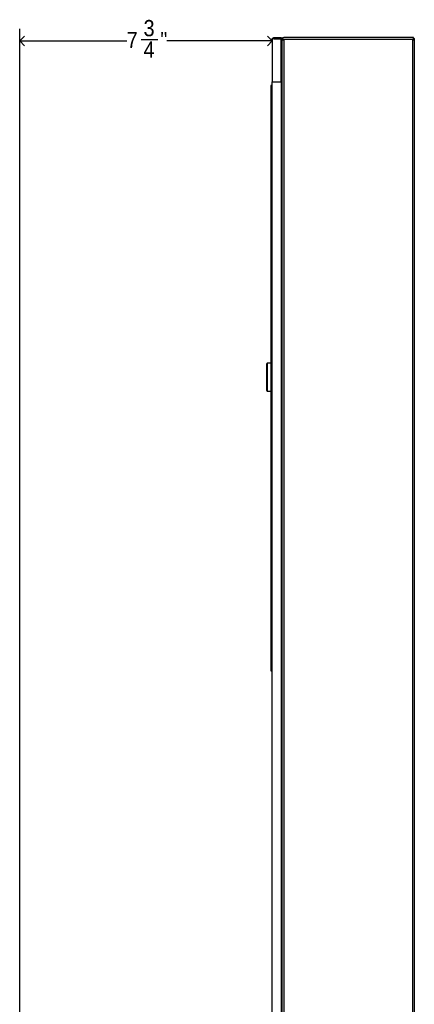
# Model space of a CAD drawing. Header units: inches. Extents: x -3 to 90, y 0 to 120.
# Tile 10 of 20: x 36 to 48, y 37 to 68. Entities that reach past the tile are written whole.
import ezdxf

# ---------------------------------------------------------------- set-up
doc = ezdxf.new("R2010")
doc.units = ezdxf.units.IN
doc.header["$MEASUREMENT"] = 0
doc.linetypes.add('SLD-Solid', pattern=[0])
doc.layers.add('DIMS', color=5, linetype='SLD-Solid')
doc.styles.add('SLDTEXTSTYLE0', font='GOTHIC.TTF', dxfattribs={"width": 0.913})
doc.dimstyles.new('SLDDIMSTYLE1', dxfattribs={"dimtxt": 0.5, "dimasz": 0.3, "dimexe": 0, "dimexo": 0.0625, "dimgap": 0.125, "dimtad": 0, "dimtih": 1, "dimtoh": 1, "dimdec": 6, "dimrnd": 1e-09, "dimzin": 12, "dimdsep": 46, "dimlunit": 5, "dimtxsty": 'SLDTEXTSTYLE0', "dimblk1": 'OPEN90', "dimblk2": 'OPEN90', "dimsah": 1, "dimcen": 0.09, "dimadec": 0, "dimazin": 3, "dimtfac": 1, "dimtofl": 0, "dimtmove": 0, "dimatfit": 3, "dimldrblk": 'OPEN90', "dimfxl": 0, "dimfrac": 2, "dimtolj": 1, "dimtzin": 12, "dimarcsym": 0})

# ---------------------------------------------------------------- blocks, each defined once
blk = doc.blocks.new('_Open90')
at = {"color": 0, "linetype": 'ByBlock', "lineweight": -2}
for p, q in [((0, 0), (-1, 0)), ((-0.5, 0.5), (0, 0)), ((0, 0), (-0.5, -0.5))]:
    blk.add_line(p, q, dxfattribs=at)
blk = doc.blocks.new('_D_8')
at = {"layer": 'DIMS'}
for p, q in [((35.639, 36.721), (35.639, 67.283)), ((35.639, 66.908), (38.935, 66.908)), ((39.377, 66.959), (39.893, 66.959)), ((43.411, 66.908), (40.173, 66.908))]:
    blk.add_line(p, q, dxfattribs=at)
at = {"layer": 'DIMS', "xscale": 0.3, "yscale": 0.3, "rotation": 180.0000000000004}
blk.add_blockref('_Open90', (35.639, 66.908, -8.638), dxfattribs=at)
at = {"layer": 'DIMS', "xscale": 0.3, "yscale": 0.3}
blk.add_blockref('_Open90', (43.411, 66.908, -8.638), dxfattribs=at)
at = {"layer": 'DIMS', "char_height": 0.5, "attachment_point": 1, "style": 'SLDTEXTSTYLE0'}
for s, insert in [('3', (39.451, 67.554)), ('"', (39.967, 67.189)), ('7', (38.935, 67.189)), ('4', (39.451, 66.893))]:
    blk.add_mtext(s, dxfattribs=dict(at, insert=insert))

msp = doc.modelspace()

# ---------------------------------------------------------------- linework, layer by layer
at = {"color": 7, "linetype": 'SLD-Solid', "lineweight": 25}
for p, q in [((43.4106724, 66.9541936), (43.4106724, 65.6543936)), ((43.4695724, 67.0130936), (43.6905724, 67.0130936)), ((43.4695724, 66.9831936), (43.6905724, 66.9831936)), ((43.4695724, 66.9796581), (43.6905724, 66.9796581)), ((43.6905724, 67.0130936), (43.6905724, 66.9831936)), ((43.6905724, 65.6543936), (43.6905724, 66.9796581)), ((43.7105724, 66.9541936), (43.7404724, 66.9541936)), ((43.7105724, 66.9541936), (43.7105724, 66.9263548)), ((43.7105724, 66.9263548), (43.7105724, 10.9750325)), ((43.7404724, 66.9541936), (43.7404724, 67.0130936)), ((43.7404724, 67.0130936), (43.7694724, 67.0130936)), ((43.7404724, 66.9541936), (43.7694724, 66.9541936)), ((43.7404724, 66.9541936), (43.7404724, 66.9450671)), ((47.7254724, 67.0130936), (43.7694724, 67.0130936)), ((47.7254724, 66.9541936), (43.7694724, 66.9541936)), ((43.7694724, 66.9541936), (43.7694724, 10.9471936)), ((47.7544724, 67.0130936), (47.7254724, 67.0130936)), ((47.7254724, 66.9541936), (47.7254724, 10.9471936)), ((47.7544724, 66.9541936), (47.7254724, 66.9541936)), ((47.7544724, 66.9541936), (47.7544724, 67.0130936)), ((47.7843724, 66.9541936), (47.7544724, 66.9541936)), ((47.7544724, 66.9541936), (47.7544724, 66.9450671)), ((47.7843724, 66.9541936), (47.7843724, 66.9263548)), ((47.7843724, 66.9263548), (47.7843724, 10.9750325)), ((43.3731724, 65.5449936), (43.3731724, 65.2949936)), ((43.4106724, 65.5449936), (43.3731724, 65.5449936)), ((43.4106724, 65.6544936), (43.4695724, 65.6544936)), ((43.4106724, 65.6543936), (43.4695724, 65.6543936)), ((43.4106724, 12.3144936), (43.4106724, 65.6543936)), ((43.4695724, 65.6543936), (43.6905724, 65.6543936)), ((43.6904724, 65.6543936), (43.6904724, 12.3144936)), ((43.7105724, 65.6683936), (43.6905724, 65.6683936)), ((43.3731724, 65.2949936), (43.4106724, 65.2949936)), ((43.3731724, 65.2934936), (43.3731724, 65.0434936)), ((43.4106724, 65.2934936), (43.3731724, 65.2934936)), ((43.3906724, 65.2949936), (43.3906724, 65.2934936)), ((43.7105724, 65.0784936), (43.6904724, 65.0784936)), ((43.3731724, 65.0449936), (43.3731724, 64.7949936)), ((43.4106724, 65.0449936), (43.3731724, 65.0449936)), ((43.3731724, 65.0434936), (43.4106724, 65.0434936)), ((43.3731724, 64.7949936), (43.4106724, 64.7949936)), ((43.3731724, 64.7934936), (43.3731724, 64.5434936)), ((43.4106724, 64.7934936), (43.3731724, 64.7934936)), ((43.3906724, 64.7949936), (43.3906724, 64.7934936)), ((43.3731724, 64.5449936), (43.3731724, 64.2949936)), ((43.4106724, 64.5449936), (43.3731724, 64.5449936)), ((43.3731724, 64.5434936), (43.4106724, 64.5434936)), ((43.3731724, 64.2949936), (43.4106724, 64.2949936)), ((43.3731724, 64.2934936), (43.3731724, 64.0434936)), ((43.4106724, 64.2934936), (43.3731724, 64.2934936)), ((43.3906724, 64.2949936), (43.3906724, 64.2934936)), ((43.3731724, 64.0449936), (43.3731724, 63.7949936)), ((43.4106724, 64.0449936), (43.3731724, 64.0449936)), ((43.3731724, 64.0434936), (43.4106724, 64.0434936)), ((43.3731724, 63.7949936), (43.4106724, 63.7949936)), ((43.3731724, 63.7934936), (43.3731724, 63.5434936)), ((43.4106724, 63.7934936), (43.3731724, 63.7934936)), ((43.3906724, 63.7949936), (43.3906724, 63.7934936)), ((43.3731724, 63.5449936), (43.3731724, 63.2949936)), ((43.4106724, 63.5449936), (43.3731724, 63.5449936)), ((43.3731724, 63.5434936), (43.4106724, 63.5434936)), ((43.3731724, 63.2949936), (43.4106724, 63.2949936)), ((43.3731724, 63.2934936), (43.3731724, 63.0434936)), ((43.4106724, 63.2934936), (43.3731724, 63.2934936)), ((43.3906724, 63.2949936), (43.3906724, 63.2934936)), ((43.3731724, 63.0449936), (43.3731724, 62.7949936)), ((43.4106724, 63.0449936), (43.3731724, 63.0449936)), ((43.3731724, 63.0434936), (43.4106724, 63.0434936)), ((43.3731724, 62.7949936), (43.4106724, 62.7949936)), ((43.3731724, 62.7934936), (43.3731724, 62.5434936)), ((43.4106724, 62.7934936), (43.3731724, 62.7934936)), ((43.3906724, 62.7949936), (43.3906724, 62.7934936)), ((43.3731724, 62.5449936), (43.3731724, 62.2949936)), ((43.4106724, 62.5449936), (43.3731724, 62.5449936)), ((43.3731724, 62.5434936), (43.4106724, 62.5434936)), ((43.3731724, 62.2949936), (43.4106724, 62.2949936)), ((43.3731724, 62.2934936), (43.3731724, 62.0434936)), ((43.4106724, 62.2934936), (43.3731724, 62.2934936)), ((43.3906724, 62.2949936), (43.3906724, 62.2934936)), ((43.3731724, 62.0449936), (43.3731724, 61.7949936)), ((43.4106724, 62.0449936), (43.3731724, 62.0449936)), ((43.3731724, 62.0434936), (43.4106724, 62.0434936)), ((43.3731724, 61.7949936), (43.4106724, 61.7949936)), ((43.3731724, 61.7934936), (43.3731724, 61.5434936)), ((43.4106724, 61.7934936), (43.3731724, 61.7934936)), ((43.3906724, 61.7949936), (43.3906724, 61.7934936)), ((43.3731724, 61.5449936), (43.3731724, 61.2949936)), ((43.4106724, 61.5449936), (43.3731724, 61.5449936)), ((43.3731724, 61.5434936), (43.4106724, 61.5434936)), ((43.3731724, 61.2949936), (43.4106724, 61.2949936)), ((43.3731724, 61.2934936), (43.3731724, 61.0434936)), ((43.4106724, 61.2934936), (43.3731724, 61.2934936)), ((43.3906724, 61.2949936), (43.3906724, 61.2934936)), ((43.3731724, 61.0449936), (43.3731724, 60.7949936)), ((43.4106724, 61.0449936), (43.3731724, 61.0449936)), ((43.3731724, 61.0434936), (43.4106724, 61.0434936)), ((43.3731724, 60.7949936), (43.4106724, 60.7949936)), ((43.3731724, 60.7934936), (43.3731724, 60.5434936)), ((43.4106724, 60.7934936), (43.3731724, 60.7934936)), ((43.3731724, 60.5449936), (43.3731724, 60.2949936)), ((43.4106724, 60.5449936), (43.3731724, 60.5449936)), ((43.3731724, 60.5434936), (43.4106724, 60.5434936)), ((43.3906724, 60.7949936), (43.3906724, 60.7934936)), ((43.3731724, 60.2949936), (43.4106724, 60.2949936)), ((43.3731724, 60.2934936), (43.3731724, 60.0434936)), ((43.4106724, 60.2934936), (43.3731724, 60.2934936)), ((43.3906724, 60.2949936), (43.3906724, 60.2934936)), ((43.3731724, 60.0449936), (43.3731724, 59.7949936)), ((43.4106724, 60.0449936), (43.3731724, 60.0449936)), ((43.3731724, 60.0434936), (43.4106724, 60.0434936)), ((43.3731724, 59.7949936), (43.4106724, 59.7949936)), ((43.3731724, 59.7934936), (43.3731724, 59.5434936)), ((43.4106724, 59.7934936), (43.3731724, 59.7934936)), ((43.3906724, 59.7949936), (43.3906724, 59.7934936)), ((43.3731724, 59.5449936), (43.3731724, 59.2949936)), ((43.4106724, 59.5449936), (43.3731724, 59.5449936)), ((43.3731724, 59.5434936), (43.4106724, 59.5434936)), ((43.3731724, 59.2949936), (43.4106724, 59.2949936)), ((43.3731724, 59.2934936), (43.3731724, 59.0434936)), ((43.4106724, 59.2934936), (43.3731724, 59.2934936)), ((43.3731724, 59.0449936), (43.3731724, 58.7949936)), ((43.4106724, 59.0449936), (43.3731724, 59.0449936)), ((43.3731724, 59.0434936), (43.4106724, 59.0434936)), ((43.3906724, 59.2949936), (43.3906724, 59.2934936)), ((43.3731724, 58.7949936), (43.4106724, 58.7949936)), ((43.3731724, 58.7934936), (43.3731724, 58.5434936)), ((43.4106724, 58.7934936), (43.3731724, 58.7934936)), ((43.3906724, 58.7949936), (43.3906724, 58.7934936)), ((43.3731724, 58.5449936), (43.3731724, 58.2949936)), ((43.4106724, 58.5449936), (43.3731724, 58.5449936)), ((43.3731724, 58.5434936), (43.4106724, 58.5434936)), ((43.3731724, 58.2949936), (43.4106724, 58.2949936)), ((43.3731724, 58.2934936), (43.3731724, 58.0434936)), ((43.4106724, 58.2934936), (43.3731724, 58.2934936)), ((43.3906724, 58.2949936), (43.3906724, 58.2934936)), ((43.3731724, 58.0449936), (43.3731724, 57.7949936)), ((43.4106724, 58.0449936), (43.3731724, 58.0449936)), ((43.3731724, 58.0434936), (43.4106724, 58.0434936)), ((43.3731724, 57.7949936), (43.4106724, 57.7949936)), ((43.3731724, 57.7934936), (43.3731724, 57.5434936)), ((43.4106724, 57.7934936), (43.3731724, 57.7934936)), ((43.3731724, 57.5449936), (43.3731724, 57.2949936)), ((43.4106724, 57.5449936), (43.3731724, 57.5449936)), ((43.3731724, 57.5434936), (43.4106724, 57.5434936)), ((43.3906724, 57.7949936), (43.3906724, 57.7934936)), ((43.3731724, 57.2949936), (43.4106724, 57.2949936)), ((43.3731724, 57.2934936), (43.3731724, 57.0434936)), ((43.4106724, 57.2934936), (43.3731724, 57.2934936)), ((43.3906724, 57.2949936), (43.3906724, 57.2934936)), ((43.2406724, 56.1669936), (43.2406724, 56.9819936)), ((43.3731724, 57.0019936), (43.2606724, 57.0019936)), ((43.3731724, 57.0449936), (43.3731724, 56.7949936)), ((43.4106724, 57.0449936), (43.3731724, 57.0449936)), ((43.3731724, 57.0434936), (43.4106724, 57.0434936)), ((43.3731724, 56.7949936), (43.4106724, 56.7949936)), ((43.3731724, 56.7934936), (43.3731724, 56.5434936)), ((43.4106724, 56.7934936), (43.3731724, 56.7934936)), ((43.3906724, 56.7949936), (43.3906724, 56.7934936)), ((43.3731724, 56.5449936), (43.3731724, 56.2949936)), ((43.4106724, 56.5449936), (43.3731724, 56.5449936)), ((43.3731724, 56.5434936), (43.4106724, 56.5434936)), ((43.2606724, 56.1469936), (43.3731724, 56.1469936)), ((43.3731724, 56.2949936), (43.4106724, 56.2949936)), ((43.3731724, 56.2934936), (43.3731724, 56.0434936)), ((43.4106724, 56.2934936), (43.3731724, 56.2934936)), ((43.3731724, 56.0449936), (43.3731724, 55.7949936)), ((43.4106724, 56.0449936), (43.3731724, 56.0449936)), ((43.3731724, 56.0434936), (43.4106724, 56.0434936)), ((43.3906724, 56.2949936), (43.3906724, 56.2934936)), ((43.3731724, 55.7949936), (43.4106724, 55.7949936)), ((43.3731724, 55.7934936), (43.3731724, 55.5434936)), ((43.4106724, 55.7934936), (43.3731724, 55.7934936)), ((43.3906724, 55.7949936), (43.3906724, 55.7934936)), ((43.3731724, 55.5449936), (43.3731724, 55.2949936)), ((43.4106724, 55.5449936), (43.3731724, 55.5449936)), ((43.3731724, 55.5434936), (43.4106724, 55.5434936)), ((43.3731724, 55.2949936), (43.4106724, 55.2949936)), ((43.3731724, 55.2934936), (43.3731724, 55.0434936)), ((43.4106724, 55.2934936), (43.3731724, 55.2934936)), ((43.3906724, 55.2949936), (43.3906724, 55.2934936)), ((43.3731724, 55.0449936), (43.3731724, 54.7949936)), ((43.4106724, 55.0449936), (43.3731724, 55.0449936)), ((43.3731724, 55.0434936), (43.4106724, 55.0434936)), ((43.3731724, 54.7949936), (43.4106724, 54.7949936)), ((43.3731724, 54.7934936), (43.3731724, 54.5434936)), ((43.4106724, 54.7934936), (43.3731724, 54.7934936)), ((43.3906724, 54.7949936), (43.3906724, 54.7934936)), ((43.3731724, 54.5449936), (43.3731724, 54.2949936)), ((43.4106724, 54.5449936), (43.3731724, 54.5449936)), ((43.3731724, 54.5434936), (43.4106724, 54.5434936)), ((43.3731724, 54.2949936), (43.4106724, 54.2949936)), ((43.3731724, 54.2934936), (43.3731724, 54.0434936)), ((43.4106724, 54.2934936), (43.3731724, 54.2934936)), ((43.3906724, 54.2949936), (43.3906724, 54.2934936)), ((43.3731724, 54.0449936), (43.3731724, 53.7949936)), ((43.4106724, 54.0449936), (43.3731724, 54.0449936)), ((43.3731724, 54.0434936), (43.4106724, 54.0434936)), ((43.3731724, 53.7949936), (43.4106724, 53.7949936)), ((43.3731724, 53.7934936), (43.3731724, 53.5434936)), ((43.4106724, 53.7934936), (43.3731724, 53.7934936)), ((43.3906724, 53.7949936), (43.3906724, 53.7934936)), ((43.3731724, 53.5449936), (43.3731724, 53.2949936)), ((43.4106724, 53.5449936), (43.3731724, 53.5449936)), ((43.3731724, 53.5434936), (43.4106724, 53.5434936)), ((43.3731724, 53.2949936), (43.4106724, 53.2949936)), ((43.3731724, 53.2934936), (43.3731724, 53.0434936)), ((43.4106724, 53.2934936), (43.3731724, 53.2934936)), ((43.3906724, 53.2949936), (43.3906724, 53.2934936)), ((43.3731724, 53.0449936), (43.3731724, 52.7949936)), ((43.4106724, 53.0449936), (43.3731724, 53.0449936)), ((43.3731724, 53.0434936), (43.4106724, 53.0434936)), ((43.3731724, 52.7949936), (43.4106724, 52.7949936)), ((43.3731724, 52.7934936), (43.3731724, 52.5434936)), ((43.4106724, 52.7934936), (43.3731724, 52.7934936)), ((43.3906724, 52.7949936), (43.3906724, 52.7934936)), ((43.3731724, 52.5449936), (43.3731724, 52.2949936)), ((43.4106724, 52.5449936), (43.3731724, 52.5449936)), ((43.3731724, 52.5434936), (43.4106724, 52.5434936)), ((43.3731724, 52.2949936), (43.4106724, 52.2949936)), ((43.3731724, 52.2934936), (43.3731724, 52.0434936)), ((43.4106724, 52.2934936), (43.3731724, 52.2934936)), ((43.3906724, 52.2949936), (43.3906724, 52.2934936)), ((43.3731724, 52.0449936), (43.3731724, 51.7949936)), ((43.4106724, 52.0449936), (43.3731724, 52.0449936)), ((43.3731724, 52.0434936), (43.4106724, 52.0434936)), ((43.3731724, 51.7949936), (43.4106724, 51.7949936)), ((43.3731724, 51.7934936), (43.3731724, 51.5434936)), ((43.4106724, 51.7934936), (43.3731724, 51.7934936)), ((43.3906724, 51.7949936), (43.3906724, 51.7934936)), ((43.3731724, 51.5449936), (43.3731724, 51.2949936)), ((43.4106724, 51.5449936), (43.3731724, 51.5449936)), ((43.3731724, 51.5434936), (43.4106724, 51.5434936)), ((43.3731724, 51.2949936), (43.4106724, 51.2949936)), ((43.3731724, 51.2934936), (43.3731724, 51.0434936)), ((43.4106724, 51.2934936), (43.3731724, 51.2934936)), ((43.3906724, 51.2949936), (43.3906724, 51.2934936)), ((43.3731724, 51.0449936), (43.3731724, 50.7949936)), ((43.4106724, 51.0449936), (43.3731724, 51.0449936)), ((43.3731724, 51.0434936), (43.4106724, 51.0434936)), ((43.3731724, 50.7949936), (43.4106724, 50.7949936)), ((43.3731724, 50.7934936), (43.3731724, 50.5434936)), ((43.4106724, 50.7934936), (43.3731724, 50.7934936)), ((43.3731724, 50.5449936), (43.3731724, 50.2949936)), ((43.4106724, 50.5449936), (43.3731724, 50.5449936)), ((43.3906724, 50.7949936), (43.3906724, 50.7934936)), ((43.3731724, 50.5434936), (43.4106724, 50.5434936)), ((43.3731724, 50.2949936), (43.4106724, 50.2949936)), ((43.3731724, 50.2934936), (43.3731724, 50.0434936)), ((43.4106724, 50.2934936), (43.3731724, 50.2934936)), ((43.3906724, 50.2949936), (43.3906724, 50.2934936)), ((43.3731724, 50.0449936), (43.3731724, 49.7949936)), ((43.4106724, 50.0449936), (43.3731724, 50.0449936)), ((43.3731724, 50.0434936), (43.4106724, 50.0434936)), ((43.3731724, 49.7949936), (43.4106724, 49.7949936)), ((43.3731724, 49.7934936), (43.3731724, 49.5434936)), ((43.4106724, 49.7934936), (43.3731724, 49.7934936)), ((43.3906724, 49.7949936), (43.3906724, 49.7934936)), ((43.3731724, 49.5449936), (43.3731724, 49.2949936)), ((43.4106724, 49.5449936), (43.3731724, 49.5449936)), ((43.3731724, 49.5434936), (43.4106724, 49.5434936)), ((43.3731724, 49.2949936), (43.4106724, 49.2949936)), ((43.3731724, 49.2934936), (43.3731724, 49.0434936)), ((43.4106724, 49.2934936), (43.3731724, 49.2934936)), ((43.3731724, 49.0449936), (43.3731724, 48.7949936)), ((43.4106724, 49.0449936), (43.3731724, 49.0449936)), ((43.3731724, 49.0434936), (43.4106724, 49.0434936)), ((43.3906724, 49.2949936), (43.3906724, 49.2934936)), ((43.3731724, 48.7949936), (43.4106724, 48.7949936)), ((43.3731724, 48.7934936), (43.3731724, 48.5434936)), ((43.4106724, 48.7934936), (43.3731724, 48.7934936)), ((43.3906724, 48.7949936), (43.3906724, 48.7934936)), ((43.3731724, 48.5449936), (43.3731724, 48.2949936)), ((43.4106724, 48.5449936), (43.3731724, 48.5449936)), ((43.3731724, 48.5434936), (43.4106724, 48.5434936)), ((43.3731724, 48.2949936), (43.4106724, 48.2949936)), ((43.3731724, 48.2934936), (43.3731724, 48.0434936)), ((43.4106724, 48.2934936), (43.3731724, 48.2934936)), ((43.3906724, 48.2949936), (43.3906724, 48.2934936)), ((43.3731724, 48.0449936), (43.3731724, 47.7949936)), ((43.4106724, 48.0449936), (43.3731724, 48.0449936)), ((43.3731724, 48.0434936), (43.4106724, 48.0434936)), ((43.3731724, 47.7949936), (43.4106724, 47.7949936)), ((43.3731724, 47.7934936), (43.3731724, 47.5434936)), ((43.4106724, 47.7934936), (43.3731724, 47.7934936)), ((43.3731724, 47.5434936), (43.4106724, 47.5434936)), ((43.3906724, 47.7949936), (43.3906724, 47.7934936))]:
    msp.add_line(p, q, dxfattribs=at)
at = {"color": 8, "linetype": 'SLD-Solid', "lineweight": 25}
msp.add_line((43.2606724, 57.0019936), (43.2606724, 56.1469936), dxfattribs=at)
at = {"color": 7, "linetype": 'SLD-Solid', "lineweight": 25, "flags": 128}
msp.add_lwpolyline([(43.748626, 66.9541936), (43.7449559, 66.9468337), (43.7448859, 66.9466638)], dxfattribs=at)
at = {"color": 7, "linetype": 'SLD-Solid', "lineweight": 25}
for centre, start, end in [((43.2606724, 56.9819936), 90, 180), ((43.2606724, 56.1669936), 180, 270)]:
    msp.add_arc(centre, 0.02, start, end, dxfattribs=at)
for points, knots in [([(43.4106724, 66.9541936), (43.4113735, 66.9610625), (43.4127757, 66.9748012), (43.4236816, 66.9929339), (43.4396273, 67.0062798), (43.4560276, 67.0123948), (43.4662208, 67.0129207), (43.4695724, 67.0130936)], [0, 0, 0, 0, 0.222700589, 0.4454287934, 0.6681571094, 0.8908852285, 1, 1, 1, 1]), ([(43.44838, 66.9736726), (43.4486033, 66.9740192), (43.4508722, 66.9775408), (43.4583951, 66.9817389), (43.4658466, 66.9827087), (43.4695724, 66.9831936)], [0, 0, 0, 0, 0.0517606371, 0.5258803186, 1, 1, 1, 1]), ([(43.7404724, 67.00441), (43.7373093, 67.0027755), (43.7279876, 66.9979585), (43.7172752, 66.9835407), (43.7112057, 66.9674294), (43.710724, 66.9573616), (43.7105724, 66.9541936)], [0, 0, 0, 0, 0.1727772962, 0.50916402, 0.8455504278, 1, 1, 1, 1]), ([(43.7105724, 66.9263548), (43.7112832, 66.9284363), (43.7127049, 66.9325997), (43.7237571, 66.9388458), (43.7398959, 66.9450886), (43.7562597, 66.9502174), (43.76631, 66.9532419), (43.7694724, 66.9541936)], [0, 0, 0, 0, 0.2242318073, 0.4484977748, 0.6727638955, 0.8970298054, 1, 1, 1, 1]), ([(47.7843724, 66.9263548), (47.7836616, 66.9284363), (47.7822399, 66.9325997), (47.7711878, 66.9388458), (47.7550489, 66.9450886), (47.7386851, 66.9502174), (47.7286349, 66.9532419), (47.7254724, 66.9541936)], [0, 0, 0, 0, 0.2242318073, 0.4484977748, 0.6727638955, 0.8970298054, 1, 1, 1, 1]), ([(47.7544724, 67.00441), (47.7576356, 67.0027755), (47.7669572, 66.9979585), (47.7776696, 66.9835407), (47.7837391, 66.9674294), (47.7842208, 66.9573616), (47.7843724, 66.9541936)], [0, 0, 0, 0, 0.1727772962, 0.50916402, 0.8455504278, 1, 1, 1, 1]), ([(43.4012542, 65.5449936), (43.4032405, 65.5493134), (43.4055491, 65.5543344), (43.4100447, 65.5571684), (43.4106724, 65.5575641)], [0, 0, 0, 0, 0.86036061, 1, 1, 1, 1])]:
    msp.add_open_spline(points, degree=3, knots=knots, dxfattribs=at)
msp.add_open_spline([(43.4695724, 66.9796581), (43.4618543, 66.9775361), (43.4464182, 66.973292), (43.4269491, 66.9669259), (43.4133285, 66.9605597), (43.4115578, 66.9563157), (43.4106724, 66.9541936)], degree=3, dxfattribs=at)

# ---------------------------------------------------------------- dimensions: what is measured, and where the dimension line sits
at = {"layer": 'DIMS'}
dim = msp.add_linear_dim(base=(43.4106724, 66.9080732), p1=(35.6390444, 36.5544807), p2=(43.4106724, 66.9541936), dimstyle='SLDDIMSTYLE1', dxfattribs=at)
dim.commit()
dim.dimension.update_dxf_attribs({"geometry": '_D_8', "text_midpoint": (39.5537839, 66.9080732), "dimtype": 160})

doc.saveas('drawing.dxf')
